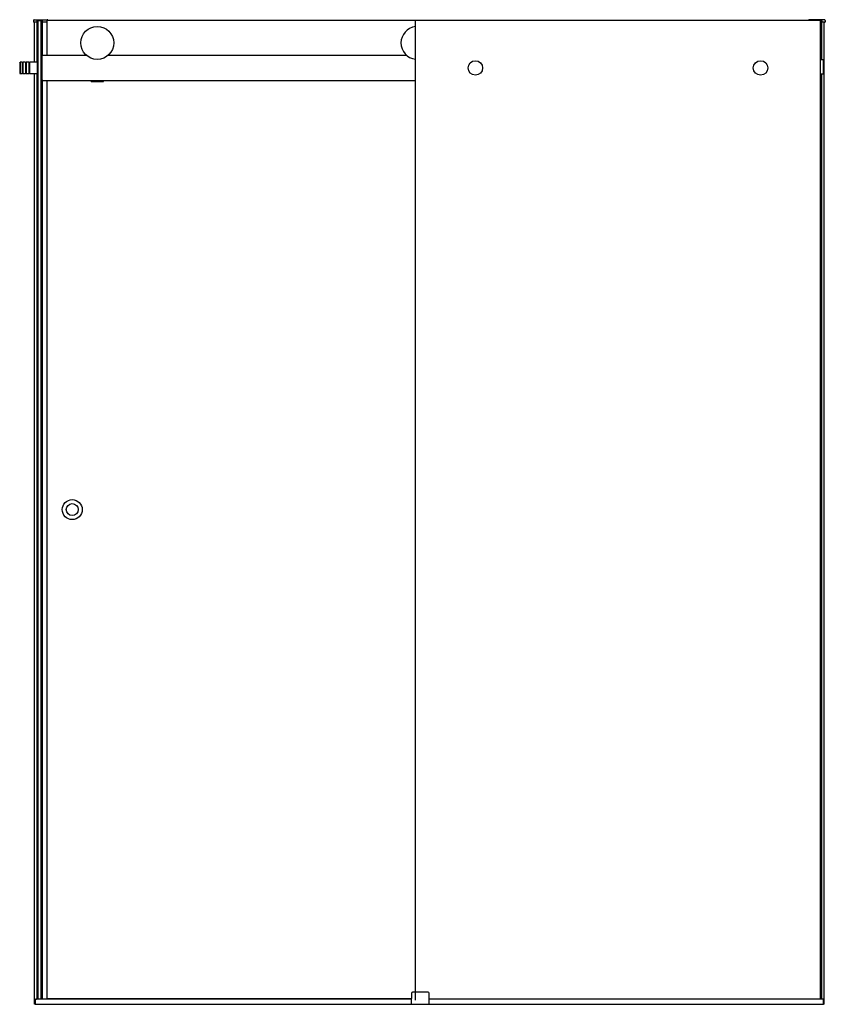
# Model space of a CAD drawing. Header units: millimetres. Extents: x 3693.44 to 3695.05, y 3722.43 to 3724.4.
import ezdxf

# ---------------------------------------------------------------- set-up
doc = ezdxf.new("R2010")
doc.units = ezdxf.units.MM
doc.layers.add('SANINDUSA', color=3, linetype='Continuous')

msp = doc.modelspace()

# ---------------------------------------------------------------- linework, layer by layer
at = {"layer": 'SANINDUSA'}
for p, q in [((3693.4656, 3724.4014), (3693.4655, 3724.3988)), ((3693.4722, 3724.3978), (3693.4665, 3724.3978)), ((3693.4671, 3724.4028), (3693.4929, 3724.4028)), ((3693.4676, 3724.3178), (3693.4676, 3724.3978)), ((3693.4726, 3724.4008), (3693.4725, 3724.3988)), ((3693.4725, 3724.3981), (3693.4725, 3724.3988)), ((3693.4726, 3724.3178), (3693.4726, 3724.4009)), ((3693.4731, 3724.3178), (3693.4731, 3724.4013)), ((3693.4731, 3724.4013), (3693.4827, 3724.4013)), ((3693.4749, 3722.4433), (3693.4749, 3724.4013)), ((3693.4809, 3722.4433), (3693.4809, 3724.4013)), ((3693.4809, 3724.3133), (3693.4809, 3724.4013)), ((3693.4827, 3724.3303), (3693.4827, 3724.4013)), ((3693.4831, 3724.331), (3693.4831, 3724.4011)), ((3693.4833, 3724.3988), (3693.4832, 3724.4008)), ((3693.4833, 3724.3988), (3693.4833, 3724.3981)), ((3693.4929, 3724.3978), (3693.4836, 3724.3978)), ((3693.4929, 3724.3313), (3693.4929, 3724.4013)), ((3694.2287, 3724.4013), (3693.4929, 3724.4013)), ((3694.2287, 3722.4413), (3694.2287, 3724.4013)), ((3695.0405, 3724.4013), (3694.2287, 3724.4013)), ((3695.0146, 3724.4014), (3695.0146, 3724.4013)), ((3695.0465, 3724.4028), (3695.0161, 3724.4028)), ((3695.0405, 3724.3228), (3695.0405, 3724.4013)), ((3695.041, 3724.3228), (3695.041, 3724.4009)), ((3695.041, 3724.4008), (3695.0411, 3724.3988)), ((3695.0411, 3724.3981), (3695.0411, 3724.3988)), ((3695.0471, 3724.3978), (3695.0414, 3724.3978)), ((3695.046, 3722.4333), (3695.046, 3724.3978)), ((3695.048, 3724.4014), (3695.0481, 3724.3988)), ((3693.4829, 3724.3303), (3693.4809, 3724.3303)), ((3693.4809, 3724.3293), (3693.4809, 3724.3303)), ((3693.4809, 3724.2833), (3693.4809, 3724.3293)), ((3693.4829, 3724.2823), (3693.4829, 3724.3303)), ((3693.5713, 3724.3313), (3693.4839, 3724.3313)), ((3694.2113, 3724.3313), (3693.6144, 3724.3313)), ((3693.4379, 3724.3168), (3693.4389, 3724.3178)), ((3693.4379, 3724.3168), (3693.4379, 3724.2958)), ((3693.4389, 3724.3178), (3693.4389, 3724.2948)), ((3693.4429, 3724.3178), (3693.4389, 3724.3178)), ((3693.4429, 3724.3178), (3693.4429, 3724.2948)), ((3693.4444, 3724.3168), (3693.4429, 3724.3168)), ((3693.4444, 3724.3178), (3693.4444, 3724.2948)), ((3693.4494, 3724.3178), (3693.4444, 3724.3178)), ((3693.4494, 3724.3178), (3693.4494, 3724.2948)), ((3693.4509, 3724.3168), (3693.4494, 3724.3168)), ((3693.4509, 3724.3178), (3693.4509, 3724.2948)), ((3693.4559, 3724.3178), (3693.4509, 3724.3178)), ((3693.4559, 3724.3178), (3693.4559, 3724.2948)), ((3693.4574, 3724.3168), (3693.4559, 3724.3168)), ((3693.4574, 3724.3178), (3693.4574, 3724.2948)), ((3693.4729, 3724.3178), (3693.4574, 3724.3178)), ((3693.4729, 3724.3178), (3693.4729, 3724.2948)), ((3693.4729, 3724.3178), (3693.4729, 3724.2948)), ((3693.4729, 3724.3178), (3693.4749, 3724.3178)), ((3693.4809, 3724.3113), (3693.4809, 3724.3113)), ((3695.0436, 3724.3228), (3695.039, 3724.3228)), ((3695.0437, 3724.3228), (3695.0437, 3724.2938)), ((3695.0447, 3724.3228), (3695.0437, 3724.3228)), ((3695.0447, 3724.3228), (3695.0447, 3724.2938)), ((3693.4379, 3724.2958), (3693.4389, 3724.2948)), ((3693.4429, 3724.2948), (3693.4389, 3724.2948)), ((3693.4444, 3724.2958), (3693.4429, 3724.2958)), ((3693.4494, 3724.2948), (3693.4444, 3724.2948)), ((3693.4509, 3724.2958), (3693.4494, 3724.2958)), ((3693.4559, 3724.2948), (3693.4509, 3724.2948)), ((3693.4574, 3724.2958), (3693.4559, 3724.2958)), ((3693.4729, 3724.2948), (3693.4574, 3724.2948)), ((3693.4676, 3722.4333), (3693.4676, 3724.2948)), ((3693.4726, 3722.4438), (3693.4726, 3724.2948)), ((3693.4729, 3724.2948), (3693.4749, 3724.2948)), ((3693.4731, 3722.4438), (3693.4731, 3724.2948)), ((3693.4809, 3722.4438), (3693.4809, 3724.3034)), ((3693.4809, 3724.3014), (3693.4809, 3724.3014)), ((3695.0436, 3724.2938), (3695.039, 3724.2938)), ((3695.0405, 3722.4438), (3695.0405, 3724.2938)), ((3695.041, 3722.4438), (3695.041, 3724.2938)), ((3695.0447, 3724.2938), (3695.0437, 3724.2938)), ((3693.4809, 3724.2823), (3693.4809, 3724.2833)), ((3693.4809, 3724.2823), (3693.4829, 3724.2823)), ((3693.4827, 3722.4438), (3693.4827, 3724.2823)), ((3693.4831, 3722.4433), (3693.4831, 3724.2816)), ((3693.4839, 3724.2813), (3694.2287, 3724.2813)), ((3693.4929, 3722.4443), (3693.4929, 3724.2813)), ((3693.5804, 3724.2803), (3693.5804, 3724.2813)), ((3693.5804, 3724.2793), (3693.5804, 3724.2803)), ((3693.5804, 3724.2803), (3693.6054, 3724.2803)), ((3693.5804, 3724.2793), (3693.6054, 3724.2793)), ((3693.6054, 3724.2803), (3693.6054, 3724.2813)), ((3693.6054, 3724.2793), (3693.6054, 3724.2803)), ((3694.2209, 3722.4558), (3694.2205, 3722.4333)), ((3694.2224, 3722.4573), (3694.2229, 3722.4573)), ((3694.2541, 3722.4573), (3694.2229, 3722.4573)), ((3694.2541, 3722.4573), (3694.2546, 3722.4573)), ((3694.2565, 3722.4333), (3694.2561, 3722.4558)), ((3693.4688, 3722.4333), (3693.4688, 3722.4438)), ((3693.4688, 3722.4438), (3693.4716, 3722.4438)), ((3693.4691, 3722.4335), (3693.4691, 3722.4423)), ((3693.4691, 3722.4423), (3693.4691, 3722.4335)), ((3694.2207, 3722.4433), (3693.4701, 3722.4433)), ((3693.4726, 3722.4438), (3693.4716, 3722.4438)), ((3693.4731, 3722.4438), (3693.4726, 3722.4438)), ((3693.4749, 3722.4438), (3693.4731, 3722.4438)), ((3693.4809, 3722.4438), (3693.4809, 3722.4438)), ((3693.4827, 3722.4438), (3693.4809, 3722.4438)), ((3693.4831, 3722.4438), (3693.4827, 3722.4438)), ((3694.2207, 3722.4443), (3693.4929, 3722.4443)), ((3693.4969, 3722.4433), (3693.4969, 3722.4443)), ((3695.0435, 3722.4433), (3694.2563, 3722.4433)), ((3695.0448, 3722.4438), (3695.0387, 3722.4438)), ((3695.0445, 3722.4335), (3695.0445, 3722.4423)), ((3695.0448, 3722.4333), (3695.0448, 3722.4438)), ((3693.4688, 3722.4333), (3693.4676, 3722.4333)), ((3693.4693, 3722.4333), (3695.0443, 3722.4333)), ((3695.046, 3722.4333), (3695.0448, 3722.4333))]:
    msp.add_line(p, q, dxfattribs=at)
at = {"layer": 'SANINDUSA', "ltscale": 100}
msp.add_line((3695.0387, 3722.4433), (3695.0387, 3724.4013), dxfattribs=at)
at = {"layer": 'SANINDUSA'}
for centre, radius in [((3693.5929, 3724.3563), 0.033), ((3694.3487, 3724.3063), 0.0145), ((3694.9187, 3724.3063), 0.0145), ((3693.5429, 3723.4228), 0.02), ((3693.5429, 3723.4228), 0.012)]:
    msp.add_circle(centre, radius, dxfattribs=at)
for centre, radius, start, end in [((3693.4665, 3724.3988), 0.001, 178, 270), ((3693.4671, 3724.4013), 0.0015, 90, 178), ((3693.4722, 3724.3981), 0.0003, 270, 358), ((3693.4731, 3724.4008), 0.0005, 137.3632, 178), ((3693.4731, 3724.4008), 0.0005, 90.0173, 137.3458), ((3693.4827, 3724.4008), 0.0005, 42.6393, 90.038), ((3693.4827, 3724.4008), 0.0005, 2, 42.6368), ((3693.4836, 3724.3981), 0.0003, 182, 270), ((3693.4929, 3724.4013), 0.0015, 2, 90), ((3694.2329, 3724.3563), 0.033, 97.1683, 262.8317), ((3695.0161, 3724.4013), 0.0015, 90, 178), ((3695.0405, 3724.4008), 0.0005, 42.6542, 89.9827), ((3695.0405, 3724.4008), 0.0005, 2, 42.6368), ((3695.0414, 3724.3981), 0.0003, 182, 270), ((3695.0465, 3724.4013), 0.0015, 2, 90), ((3695.0471, 3724.3988), 0.001, 270, 2), ((3693.4839, 3724.3303), 0.001, 90, 180), ((3695.039, 3724.3225), 0.0003, 90, 180), ((3695.0436, 3724.3227), 0.0001, 0, 90), ((3695.039, 3724.2941), 0.0003, 180, 270), ((3695.0436, 3724.2939), 0.0001, 270, 0), ((3693.4839, 3724.2823), 0.001, 180, 270), ((3694.2224, 3722.4558), 0.0015, 90, 179), ((3694.2546, 3722.4558), 0.0015, 1, 90), ((3693.4701, 3722.4423), 0.001, 90, 180), ((3693.4701, 3722.4423), 0.001, 90, 180), ((3695.0435, 3722.4423), 0.001, 0, 90), ((3693.4693, 3722.4335), 0.0002, 180, 270), ((3693.4693, 3722.4335), 0.0002, 180, 270), ((3695.0443, 3722.4335), 0.0002, 270, 0)]:
    msp.add_arc(centre, radius, start, end, dxfattribs=at)

doc.saveas('drawing.dxf')
